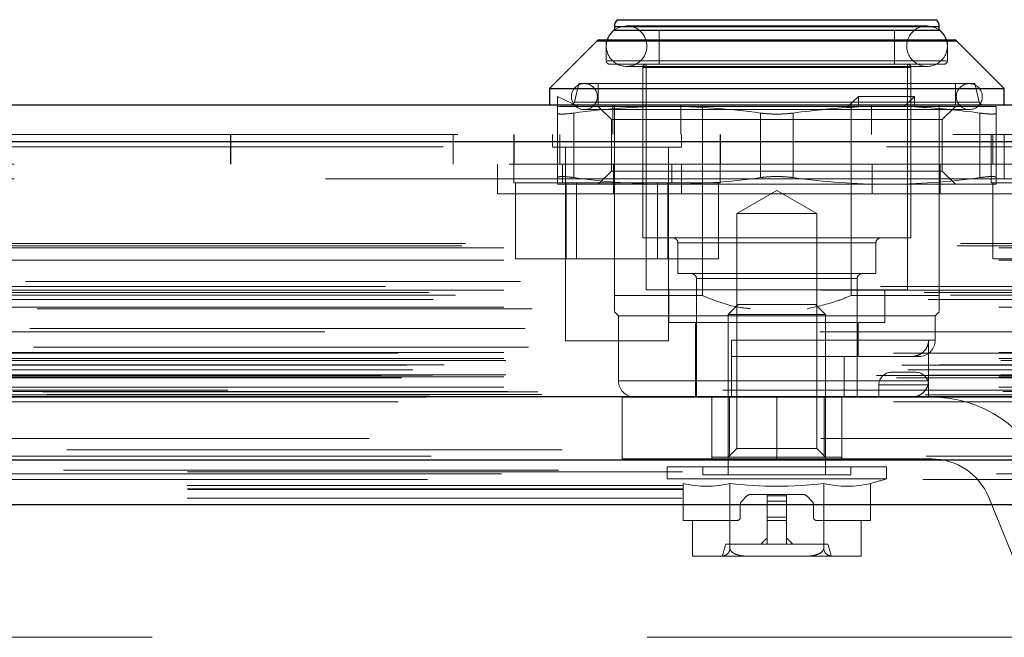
# Model space of a CAD drawing. Header units: inches. Extents: x 0.2 to 10.8, y 0.2 to 8.2.
# Tile 14 of 112: x 4.585 to 4.784, y 2.129 to 2.254. Entities that reach past the tile are written whole.
import ezdxf

# ---------------------------------------------------------------- set-up
doc = ezdxf.new("R2010")
doc.units = ezdxf.units.IN
doc.header["$MEASUREMENT"] = 0
doc.linetypes.add('HIDDEN', pattern=[0.07500000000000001, 0.05, -0.025])
doc.layers.add('DIMENSIONS', color=140, linetype='Continuous')
doc.styles.add('SLDTEXTSTYLE0', font='TXT', dxfattribs={"width": 0.7})
doc.dimstyles.new('SLDDIMSTYLE0', dxfattribs={"dimtxt": 0.0849609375, "dimasz": 0.13, "dimexe": 0, "dimexo": 0.0625, "dimgap": 0.021240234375, "dimtad": 0, "dimtih": 1, "dimtoh": 1, "dimlfac": 12, "dimrnd": 1e-09, "dimzin": 12, "dimdsep": 46, "dimtxsty": 'SLDTEXTSTYLE0', "dimsah": 1, "dimcen": 0.09, "dimadec": 0, "dimazin": 3, "dimtfac": 1, "dimtofl": 0, "dimtmove": 0, "dimatfit": 3, "dimfxl": 0, "dimfrac": 2, "dimtolj": 1, "dimtzin": 12, "dimarcsym": 0})

# ---------------------------------------------------------------- blocks, each defined once
blk = doc.blocks.new('_D_16')
at = {"layer": 'DIMENSIONS'}
for p, q in [((2.989057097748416, 2.271568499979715), (2.989057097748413, 2.683831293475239)), ((4.841584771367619, 2.271568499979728), (4.841584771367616, 2.683831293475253)), ((3.791903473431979, 2.638306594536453), (3.763373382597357, 2.638306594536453)), ((3.763373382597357, 2.638306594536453), (3.763373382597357, 2.503275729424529)), ((4.115051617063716, 2.638306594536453), (4.143581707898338, 2.638306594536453)), ((4.143581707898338, 2.638306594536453), (4.143581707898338, 2.503275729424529)), ((2.989057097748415, 2.558831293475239), (3.448491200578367, 2.558831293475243)), ((4.841584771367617, 2.558831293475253), (4.45846390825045, 2.55883129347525)), ((3.763373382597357, 2.503275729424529), (3.791903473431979, 2.503275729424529)), ((4.143581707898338, 2.503275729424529), (4.115051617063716, 2.503275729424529))]:
    blk.add_line(p, q, dxfattribs=at)
for points in [[(2.989057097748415, 2.558831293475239), (3.119057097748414, 2.53883129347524), (3.119057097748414, 2.57883129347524)], [(4.841584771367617, 2.558831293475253), (4.711584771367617, 2.578831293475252), (4.711584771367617, 2.538831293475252)]]:
    blk.add_solid(points, dxfattribs=at)
at = {"layer": 'DIMENSIONS', "char_height": 0.08333333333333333, "attachment_point": 1, "style": 'SLDTEXTSTYLE0'}
for s, insert in [('22.23', (3.791903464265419, 2.764748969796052)), ('564.7', (3.791903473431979, 2.610698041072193)), ('INSIDE OPENING', (3.467520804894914, 2.456647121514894))]:
    blk.add_mtext(s, dxfattribs=dict(at, insert=insert))

msp = doc.modelspace()

# ---------------------------------------------------------------- linework, layer by layer
at = {"color": 7, "linetype": 'Continuous', "lineweight": 25}
for p, q in [((4.705837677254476, 2.253747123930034), (4.737943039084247, 2.253747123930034)), ((4.737943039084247, 2.253747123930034), (4.770048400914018, 2.253747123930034)), ((4.705134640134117, 2.252400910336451), (4.705134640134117, 2.251689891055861)), ((4.705134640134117, 2.252400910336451), (4.737943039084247, 2.252400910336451)), ((4.705134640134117, 2.251660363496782), (4.737943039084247, 2.251660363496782)), ((4.737943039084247, 2.252400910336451), (4.770751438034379, 2.252400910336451)), ((4.737943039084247, 2.251660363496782), (4.770751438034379, 2.251660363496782)), ((4.770751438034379, 2.251689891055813), (4.770751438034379, 2.252400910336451)), ((4.701661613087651, 2.249499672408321), (4.692011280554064, 2.239849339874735)), ((4.701661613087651, 2.249499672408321), (4.737943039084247, 2.249499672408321)), ((4.702125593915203, 2.249691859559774), (4.737943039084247, 2.249691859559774)), ((4.737943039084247, 2.249691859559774), (4.773760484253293, 2.249691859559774)), ((4.737943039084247, 2.249499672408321), (4.774224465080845, 2.249499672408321)), ((4.783874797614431, 2.239849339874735), (4.774224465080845, 2.249499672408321)), ((4.692011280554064, 2.239849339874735), (4.692011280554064, 2.236568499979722)), ((4.692011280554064, 2.239849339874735), (4.737943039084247, 2.239849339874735)), ((4.737943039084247, 2.239849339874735), (4.783874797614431, 2.239849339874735)), ((4.783874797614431, 2.236568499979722), (4.783874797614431, 2.239849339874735)), ((2.973504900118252, 2.236568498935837), (4.857136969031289, 2.236568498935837)), ((2.970559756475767, 2.229131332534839), (4.860082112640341, 2.229131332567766)), ((2.961475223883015, 2.177610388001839), (4.869166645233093, 2.177610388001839)), ((3.018917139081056, 2.164807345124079), (4.811765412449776, 2.164807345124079)), ((3.018917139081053, 2.155807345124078), (4.811765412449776, 2.155807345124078))]:
    msp.add_line(p, q, dxfattribs=at)
at = {"color": 7, "linetype": 'HIDDEN', "lineweight": 18}
for p, q in [((4.770048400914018, 2.253747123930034), (4.705837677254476, 2.253747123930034)), ((4.705874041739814, 2.253747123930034), (4.770012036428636, 2.253747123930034)), ((4.770751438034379, 2.252400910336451), (4.705134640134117, 2.252400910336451)), ((4.705134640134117, 2.251689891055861), (4.705134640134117, 2.251660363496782)), ((4.705171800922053, 2.252400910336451), (4.770714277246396, 2.252400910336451)), ((4.768290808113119, 2.252510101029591), (4.707595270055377, 2.252510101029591)), ((4.714156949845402, 2.251660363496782), (4.714156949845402, 2.244770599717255)), ((4.761729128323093, 2.244770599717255), (4.761729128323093, 2.251660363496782)), ((4.770751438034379, 2.251660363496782), (4.770751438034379, 2.251689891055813)), ((4.774224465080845, 2.249499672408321), (4.701661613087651, 2.249499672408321)), ((4.701698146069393, 2.249499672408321), (4.774187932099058, 2.249499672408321)), ((4.70349422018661, 2.249691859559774), (4.70349422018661, 2.245426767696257)), ((4.772391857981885, 2.245426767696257), (4.772391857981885, 2.249691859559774)), ((4.703641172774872, 2.245426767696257), (4.772244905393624, 2.245426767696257)), ((4.703641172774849, 2.245426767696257), (4.772244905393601, 2.245426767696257)), ((4.704150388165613, 2.244770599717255), (4.737943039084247, 2.244770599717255)), ((4.707595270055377, 2.244308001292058), (4.768290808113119, 2.244308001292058)), ((4.71087610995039, 2.244114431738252), (4.71087610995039, 2.209665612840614)), ((4.711024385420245, 2.244114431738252), (4.764861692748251, 2.244114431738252)), ((4.711024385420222, 2.244114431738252), (4.764861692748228, 2.244114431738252)), ((4.711532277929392, 2.244770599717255), (4.711532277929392, 2.199166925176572)), ((4.737943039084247, 2.244770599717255), (4.771735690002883, 2.244770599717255)), ((4.764353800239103, 2.199166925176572), (4.764353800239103, 2.244770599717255)), ((4.765009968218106, 2.209665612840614), (4.765009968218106, 2.244114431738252)), ((4.697916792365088, 2.240833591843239), (4.697049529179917, 2.23707706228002)), ((4.697916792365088, 2.240833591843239), (4.737943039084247, 2.240833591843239)), ((4.701853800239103, 2.240833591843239), (4.701853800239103, 2.236568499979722)), ((4.737943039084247, 2.240833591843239), (4.777969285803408, 2.240833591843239)), ((4.774032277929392, 2.236568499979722), (4.774032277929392, 2.240833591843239)), ((4.778836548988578, 2.23707706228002), (4.777969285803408, 2.240833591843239)), ((4.693651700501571, 2.238208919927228), (4.697915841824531, 2.23624041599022)), ((4.693651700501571, 2.236110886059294), (4.693651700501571, 2.238208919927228)), ((4.754406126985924, 2.238208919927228), (4.752274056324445, 2.23624041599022)), ((4.754406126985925, 2.236110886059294), (4.754406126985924, 2.238208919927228)), ((4.765771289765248, 2.238208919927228), (4.754406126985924, 2.238208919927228)), ((4.765771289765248, 2.238208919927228), (4.763639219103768, 2.23624041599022)), ((4.765771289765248, 2.236110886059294), (4.765771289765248, 2.238208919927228)), ((4.693651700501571, 2.236110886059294), (4.69414044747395, 2.23624041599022)), ((4.69414044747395, 2.23624041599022), (4.715797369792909, 2.23624041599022)), ((4.69708637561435, 2.23707706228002), (4.778799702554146, 2.23707706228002)), ((4.697086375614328, 2.23707706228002), (4.778799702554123, 2.23707706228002)), ((4.699065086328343, 2.235584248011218), (4.776820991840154, 2.235584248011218)), ((4.701853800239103, 2.23624041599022), (4.704517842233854, 2.23357637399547)), ((4.704834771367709, 2.230568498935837), (4.704834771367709, 2.236568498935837)), ((4.705134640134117, 2.198018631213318), (4.705134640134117, 2.236568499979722)), ((4.715797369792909, 2.23624041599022), (4.754161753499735, 2.23624041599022)), ((4.718543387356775, 2.230568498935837), (4.718543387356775, 2.236568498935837)), ((4.722908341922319, 2.198018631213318), (4.722908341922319, 2.236568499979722)), ((4.752977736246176, 2.198018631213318), (4.752977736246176, 2.236568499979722)), ((4.754406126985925, 2.236110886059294), (4.754161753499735, 2.23624041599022)), ((4.763639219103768, 2.23624041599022), (4.754161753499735, 2.23624041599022)), ((4.757042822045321, 2.230568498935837), (4.757042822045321, 2.236568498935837)), ((4.765526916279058, 2.23624041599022), (4.763639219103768, 2.23624041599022)), ((4.765771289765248, 2.236110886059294), (4.765526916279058, 2.23624041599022)), ((4.765526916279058, 2.23624041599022), (4.782234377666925, 2.23624041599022)), ((4.770751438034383, 2.230568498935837), (4.770751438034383, 2.236568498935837)), ((4.771368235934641, 2.23357637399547), (4.774032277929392, 2.23624041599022)), ((4.693651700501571, 2.234882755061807), (4.693651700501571, 2.221850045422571)), ((4.696932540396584, 2.234882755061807), (4.696932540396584, 2.221850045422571)), ((4.696932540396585, 2.234882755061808), (4.696932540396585, 2.22185004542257)), ((4.696932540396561, 2.234882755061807), (4.696932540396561, 2.221850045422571)), ((4.696932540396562, 2.234882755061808), (4.696932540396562, 2.22185004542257)), ((4.704517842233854, 2.23357637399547), (4.771368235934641, 2.23357637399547)), ((4.704517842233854, 2.23357637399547), (4.704517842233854, 2.223156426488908)), ((4.734662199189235, 2.234882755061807), (4.734662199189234, 2.221850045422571)), ((4.734662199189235, 2.234882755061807), (4.734662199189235, 2.221850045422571)), ((4.734662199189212, 2.234882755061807), (4.734662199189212, 2.221850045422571)), ((4.734662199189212, 2.234882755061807), (4.734662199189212, 2.221850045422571)), ((4.741223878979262, 2.234882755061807), (4.741223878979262, 2.221850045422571)), ((4.741223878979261, 2.234882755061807), (4.741223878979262, 2.221850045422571)), ((4.741223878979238, 2.234882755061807), (4.741223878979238, 2.221850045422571)), ((4.741223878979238, 2.234882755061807), (4.741223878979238, 2.221850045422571)), ((4.771368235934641, 2.223156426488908), (4.771368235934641, 2.23357637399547)), ((4.778953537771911, 2.234882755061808), (4.778953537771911, 2.22185004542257)), ((4.778953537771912, 2.234882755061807), (4.778953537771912, 2.221850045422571)), ((4.778953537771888, 2.234882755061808), (4.778953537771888, 2.22185004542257)), ((4.77895353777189, 2.234882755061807), (4.77895353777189, 2.221850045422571)), ((4.782234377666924, 2.234882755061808), (4.782234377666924, 2.22185004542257)), ((2.973504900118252, 2.230568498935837), (4.857136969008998, 2.230568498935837)), ((4.627584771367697, 2.224568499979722), (4.627584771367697, 2.230568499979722)), ((4.627640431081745, 2.224568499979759), (4.627640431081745, 2.230568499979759)), ((4.672584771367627, 2.224568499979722), (4.672584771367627, 2.230568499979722)), ((4.684834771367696, 2.230568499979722), (4.684834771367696, 2.224568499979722)), ((4.684890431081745, 2.230568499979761), (4.684890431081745, 2.22456849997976)), ((4.69264727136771, 2.230568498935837), (4.69264727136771, 2.22796433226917)), ((4.694084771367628, 2.230568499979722), (4.694084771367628, 2.224568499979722)), ((4.718688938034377, 2.227964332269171), (4.718688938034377, 2.230568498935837)), ((4.726501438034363, 2.224568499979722), (4.726501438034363, 2.230568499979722)), ((4.726557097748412, 2.224568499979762), (4.726557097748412, 2.230568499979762)), ((4.770751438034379, 2.198018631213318), (4.770751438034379, 2.230568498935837)), ((4.78125143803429, 2.230568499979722), (4.78125143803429, 2.224568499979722)), ((4.781584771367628, 2.224568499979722), (4.781584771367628, 2.230568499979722)), ((4.783834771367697, 2.224568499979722), (4.783834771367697, 2.230568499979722)), ((4.783890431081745, 2.221568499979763), (4.783890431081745, 2.230568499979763)), ((4.860082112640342, 2.229131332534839), (2.970559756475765, 2.229131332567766)), ((2.970559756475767, 2.228089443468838), (4.86008211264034, 2.228089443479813)), ((4.860082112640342, 2.228089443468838), (2.970559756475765, 2.228089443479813)), ((4.69264727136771, 2.22796433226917), (4.718688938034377, 2.227964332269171)), ((4.695251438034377, 2.22796433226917), (4.695251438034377, 2.188901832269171)), ((4.71608477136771, 2.188901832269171), (4.71608477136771, 2.227964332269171)), ((4.783890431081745, 2.224568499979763), (3.046807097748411, 2.22456849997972)), ((4.681526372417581, 2.224568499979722), (4.681526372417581, 2.218568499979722)), ((4.684834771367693, 2.224568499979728), (4.684834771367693, 2.220818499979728)), ((4.69462643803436, 2.224568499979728), (4.69462643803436, 2.220818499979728)), ((4.70498470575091, 2.218568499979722), (4.70498470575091, 2.224568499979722)), ((4.716709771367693, 2.220818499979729), (4.716709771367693, 2.224568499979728)), ((4.718693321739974, 2.218568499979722), (4.718693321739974, 2.224568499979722)), ((4.72650143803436, 2.220818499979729), (4.72650143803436, 2.224568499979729)), ((4.757192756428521, 2.218568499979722), (4.757192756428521, 2.224568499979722)), ((4.770901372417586, 2.218568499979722), (4.770901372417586, 2.224568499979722)), ((4.781251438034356, 2.224568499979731), (4.781251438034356, 2.220818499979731)), ((4.783834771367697, 2.221568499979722), (4.783834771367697, 2.224568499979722)), ((4.82883477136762, 2.224568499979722), (4.783890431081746, 2.224568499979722)), ((4.783890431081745, 2.221568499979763), (3.046807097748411, 2.22156849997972)), ((4.783890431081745, 2.221568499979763), (3.046807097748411, 2.22156849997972)), ((3.046807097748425, 2.221568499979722), (4.783834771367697, 2.221568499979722)), ((3.046807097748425, 2.221568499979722), (4.783834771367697, 2.221568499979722)), ((4.704517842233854, 2.223156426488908), (4.701853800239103, 2.220492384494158)), ((4.704517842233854, 2.223156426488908), (4.771368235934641, 2.223156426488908)), ((4.774032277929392, 2.220492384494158), (4.771368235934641, 2.223156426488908)), ((4.783834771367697, 2.221568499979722), (4.783890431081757, 2.221568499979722)), ((4.827057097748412, 2.221568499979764), (4.783890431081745, 2.221568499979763)), ((4.684834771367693, 2.220818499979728), (4.72650143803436, 2.220818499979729)), ((4.685172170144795, 2.220818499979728), (4.685172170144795, 2.205401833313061)), ((4.693651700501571, 2.220492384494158), (4.715797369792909, 2.220492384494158)), ((4.69542013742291, 2.220818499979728), (4.695420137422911, 2.205401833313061)), ((4.697505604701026, 2.220818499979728), (4.697505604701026, 2.205401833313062)), ((4.713830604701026, 2.205401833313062), (4.713830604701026, 2.220818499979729)), ((4.715797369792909, 2.220492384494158), (4.760088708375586, 2.220492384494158)), ((4.715916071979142, 2.220818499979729), (4.715916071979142, 2.205401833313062)), ((4.726164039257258, 2.220818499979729), (4.726164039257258, 2.205401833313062)), ((4.760088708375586, 2.220492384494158), (4.782234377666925, 2.220492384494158)), ((4.781251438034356, 2.220818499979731), (4.822918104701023, 2.220818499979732)), ((4.781588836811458, 2.220818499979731), (4.781588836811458, 2.205401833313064)), ((4.737943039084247, 2.218568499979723), (4.681526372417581, 2.218568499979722)), ((4.737943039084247, 2.219240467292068), (4.729877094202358, 2.21458359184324)), ((4.746008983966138, 2.214583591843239), (4.737943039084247, 2.219240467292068)), ((4.794359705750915, 2.218568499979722), (4.737943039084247, 2.218568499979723)), ((4.729877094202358, 2.21458359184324), (4.737943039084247, 2.21458359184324)), ((4.729877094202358, 2.21458359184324), (4.729877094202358, 2.167150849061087)), ((4.737943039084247, 2.21458359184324), (4.746008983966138, 2.21458359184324)), ((4.746008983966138, 2.167150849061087), (4.746008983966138, 2.21458359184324)), ((4.71087610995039, 2.209665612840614), (4.737943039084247, 2.209665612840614)), ((4.737943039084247, 2.209665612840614), (4.765009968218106, 2.209665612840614)), ((2.974336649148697, 2.208080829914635), (4.856305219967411, 2.208080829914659)), ((2.975067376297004, 2.20851356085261), (4.855574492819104, 2.208513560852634)), ((2.98278461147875, 2.207680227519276), (4.847857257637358, 2.207680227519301)), ((2.98278461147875, 2.207680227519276), (4.847857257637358, 2.207680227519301)), ((4.717929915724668, 2.20868136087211), (4.717929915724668, 2.202447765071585)), ((4.718075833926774, 2.20868136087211), (4.757810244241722, 2.20868136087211)), ((4.718075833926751, 2.20868136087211), (4.757810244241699, 2.20868136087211)), ((4.757956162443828, 2.202447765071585), (4.757956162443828, 2.20868136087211)), ((2.98278461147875, 2.205147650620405), (4.847857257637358, 2.205147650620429)), ((4.685172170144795, 2.205401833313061), (4.695420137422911, 2.205401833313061)), ((4.695420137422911, 2.205401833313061), (4.715916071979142, 2.205401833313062)), ((4.715916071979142, 2.205401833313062), (4.726164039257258, 2.205401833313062)), ((4.781588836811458, 2.205401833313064), (4.791836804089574, 2.205401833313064)), ((4.717929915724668, 2.202447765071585), (4.737943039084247, 2.202447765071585)), ((4.737943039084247, 2.202447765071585), (4.757956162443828, 2.202447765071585)), ((4.858874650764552, 2.199816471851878), (2.971779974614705, 2.199816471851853)), ((2.986150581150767, 2.200839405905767), (4.844491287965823, 2.200839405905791)), ((4.721702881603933, 2.201463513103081), (4.721702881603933, 2.177513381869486)), ((4.721740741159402, 2.201463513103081), (4.754145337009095, 2.201463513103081)), ((4.721740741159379, 2.201463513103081), (4.754145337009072, 2.201463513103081)), ((4.754183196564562, 2.177513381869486), (4.754183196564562, 2.201463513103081)), ((2.967731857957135, 2.19864821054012), (4.862910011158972, 2.198648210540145)), ((2.973034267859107, 2.198063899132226), (4.857607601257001, 2.19806389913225)), ((2.98278461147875, 2.199112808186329), (4.847857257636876, 2.199112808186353)), ((4.846925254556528, 2.199119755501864), (2.983714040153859, 2.19911975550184)), ((4.705134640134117, 2.198018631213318), (4.722908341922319, 2.198018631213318)), ((4.711532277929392, 2.199166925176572), (4.737943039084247, 2.199166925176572)), ((4.716125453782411, 2.199166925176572), (4.716125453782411, 2.192605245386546)), ((4.737943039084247, 2.199166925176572), (4.764353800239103, 2.199166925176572)), ((4.752977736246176, 2.198018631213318), (4.770751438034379, 2.198018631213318)), ((4.759760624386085, 2.192605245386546), (4.759760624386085, 2.199166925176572)), ((2.968513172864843, 2.197189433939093), (4.862121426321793, 2.197189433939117)), ((2.98278461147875, 2.195667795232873), (4.847857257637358, 2.195667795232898)), ((4.730113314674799, 2.196214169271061), (4.728100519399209, 2.19420137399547)), ((4.730113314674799, 2.196214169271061), (4.737943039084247, 2.196214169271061)), ((4.737943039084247, 2.196214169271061), (4.745772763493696, 2.196214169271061)), ((4.747785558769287, 2.19420137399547), (4.745772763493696, 2.196214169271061)), ((2.988549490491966, 2.195349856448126), (4.842084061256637, 2.19534985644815)), ((4.705134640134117, 2.194737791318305), (4.705954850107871, 2.193917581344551)), ((4.705954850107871, 2.193917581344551), (4.737943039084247, 2.193917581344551)), ((4.705954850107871, 2.193917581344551), (4.705954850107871, 2.180794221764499)), ((4.728100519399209, 2.19420137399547), (4.737943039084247, 2.19420137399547)), ((4.728100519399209, 2.19420137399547), (4.728100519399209, 2.161765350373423)), ((4.737943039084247, 2.19420137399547), (4.747785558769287, 2.19420137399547)), ((4.737943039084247, 2.193917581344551), (4.769931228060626, 2.193917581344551)), ((4.747785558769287, 2.161765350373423), (4.747785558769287, 2.19420137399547)), ((4.769931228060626, 2.193917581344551), (4.770751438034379, 2.194737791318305)), ((4.769931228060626, 2.188996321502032), (4.769931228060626, 2.193917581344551)), ((4.716125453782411, 2.192605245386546), (4.737943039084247, 2.192605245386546)), ((4.721538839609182, 2.192605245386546), (4.721538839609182, 2.177513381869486)), ((4.737943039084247, 2.192605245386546), (4.759760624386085, 2.192605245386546)), ((4.754347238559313, 2.185715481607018), (4.754347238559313, 2.192605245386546)), ((4.846618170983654, 2.190668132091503), (2.984023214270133, 2.190668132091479)), ((2.98707980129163, 2.191343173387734), (4.843562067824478, 2.191343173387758)), ((2.98707980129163, 2.191343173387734), (4.843562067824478, 2.191343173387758)), ((4.695251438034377, 2.188901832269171), (4.71608477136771, 2.188901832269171)), ((4.728756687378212, 2.180794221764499), (4.728756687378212, 2.188996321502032)), ((4.728756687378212, 2.188996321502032), (4.769785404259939, 2.188996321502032)), ((4.728756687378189, 2.188996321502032), (4.769785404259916, 2.188996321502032)), ((4.768583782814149, 2.180794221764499), (4.768583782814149, 2.188996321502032)), ((4.861487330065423, 2.18637415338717), (2.969145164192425, 2.186374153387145)), ((2.98278461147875, 2.186497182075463), (4.847857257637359, 2.186497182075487)), ((2.987811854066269, 2.187607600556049), (4.842826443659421, 2.187607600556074)), ((4.728756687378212, 2.185715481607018), (4.766650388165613, 2.185715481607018)), ((4.751533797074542, 2.177513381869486), (4.751533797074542, 2.185715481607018)), ((2.963168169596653, 2.183973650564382), (4.867473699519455, 2.183973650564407)), ((2.97071529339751, 2.18400466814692), (4.859926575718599, 2.184004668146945)), ((2.98278461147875, 2.185324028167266), (4.847857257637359, 2.18532402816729)), ((2.98278461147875, 2.185324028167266), (4.847857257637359, 2.18532402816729)), ((2.983201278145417, 2.1849073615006), (4.847440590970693, 2.184907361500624)), ((2.958099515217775, 2.181835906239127), (4.872542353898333, 2.181835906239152)), ((2.958099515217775, 2.181835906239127), (4.872542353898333, 2.181835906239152)), ((4.868406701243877, 2.181920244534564), (2.962235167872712, 2.181920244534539)), ((2.964435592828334, 2.183024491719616), (4.866152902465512, 2.183024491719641)), ((2.983201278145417, 2.181990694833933), (4.847440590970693, 2.181990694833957)), ((4.7660663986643, 2.182513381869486), (4.7610663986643, 2.182513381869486)), ((2.962145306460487, 2.181410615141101), (4.868496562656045, 2.181410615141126)), ((2.98278461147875, 2.181574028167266), (4.847857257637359, 2.18157402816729)), ((2.98278461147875, 2.181574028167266), (4.847857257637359, 2.18157402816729)), ((4.768583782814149, 2.180794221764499), (4.70610551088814, 2.180794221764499)), ((4.768583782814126, 2.180794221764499), (4.706105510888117, 2.180794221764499)), ((4.768566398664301, 2.180013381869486), (4.758566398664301, 2.180013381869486)), ((4.758566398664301, 2.180013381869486), (4.758566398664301, 2.177513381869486)), ((4.758566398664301, 2.180013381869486), (4.768566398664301, 2.180013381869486)), ((4.768566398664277, 2.180013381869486), (4.758566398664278, 2.180013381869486)), ((4.758566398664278, 2.180013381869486), (4.768566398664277, 2.180013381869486)), ((4.768566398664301, 2.180013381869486), (4.768566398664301, 2.177513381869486)), ((2.967881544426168, 2.177986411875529), (4.86276032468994, 2.177986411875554)), ((2.967881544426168, 2.177986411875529), (4.86276032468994, 2.177986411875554)), ((2.98278461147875, 2.179500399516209), (4.847857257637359, 2.179500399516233)), ((2.98278461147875, 2.179500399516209), (4.847857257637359, 2.179500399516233)), ((2.983617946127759, 2.178657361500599), (4.84702392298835, 2.178657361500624)), ((2.983617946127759, 2.178657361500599), (4.84702392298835, 2.178657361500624)), ((2.989697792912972, 2.178586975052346), (4.840944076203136, 2.17858697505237)), ((2.989697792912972, 2.178586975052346), (4.840944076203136, 2.17858697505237)), ((2.990470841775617, 2.178039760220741), (4.840171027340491, 2.178039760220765)), ((2.990470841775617, 2.178039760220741), (4.840171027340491, 2.178039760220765)), ((4.827057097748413, 2.178901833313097), (3.003640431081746, 2.178901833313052)), ((2.961475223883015, 2.176568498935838), (4.869166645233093, 2.176568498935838)), ((2.966917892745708, 2.177534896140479), (4.8637239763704, 2.177534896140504)), ((2.967127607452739, 2.177508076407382), (4.863514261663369, 2.177508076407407)), ((4.7066913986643, 2.177513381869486), (4.7379413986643, 2.177513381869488)), ((4.7066913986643, 2.177513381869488), (4.7066913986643, 2.165013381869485)), ((4.7248163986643, 2.177513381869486), (4.7248163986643, 2.165013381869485)), ((4.724819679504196, 2.165374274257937), (4.724819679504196, 2.177513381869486)), ((4.728376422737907, 2.165374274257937), (4.728376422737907, 2.177513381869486)), ((4.7379413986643, 2.177513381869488), (4.7379413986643, 2.165013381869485)), ((4.7379413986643, 2.177513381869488), (4.7691913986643, 2.177513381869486)), ((4.737941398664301, 2.177513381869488), (4.737941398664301, 2.165013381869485)), ((4.737941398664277, 2.177513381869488), (4.737941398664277, 2.165013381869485)), ((4.737941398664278, 2.177513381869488), (4.737941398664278, 2.165013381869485)), ((4.747509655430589, 2.165374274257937), (4.747509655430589, 2.177513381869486)), ((4.7510663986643, 2.177513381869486), (4.7510663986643, 2.165013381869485)), ((2.99456129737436, 2.166847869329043), (4.836080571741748, 2.166847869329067)), ((4.729877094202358, 2.167150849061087), (4.728100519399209, 2.165374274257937)), ((4.729877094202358, 2.167150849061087), (4.746008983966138, 2.167150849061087)), ((4.747785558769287, 2.165374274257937), (4.746008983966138, 2.167150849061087)), ((4.7066913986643, 2.165013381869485), (4.7379413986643, 2.165013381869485)), ((4.724819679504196, 2.165374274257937), (4.728376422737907, 2.165374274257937)), ((4.728376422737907, 2.165374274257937), (4.747509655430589, 2.165374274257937)), ((4.7691913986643, 2.165013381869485), (4.7379413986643, 2.165013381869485)), ((4.747509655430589, 2.165374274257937), (4.7510663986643, 2.165374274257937)), ((2.982315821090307, 2.161997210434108), (4.848311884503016, 2.161997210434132)), ((2.99385149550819, 2.16272097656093), (4.836786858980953, 2.162720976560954)), ((3.018917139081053, 2.162425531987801), (4.811765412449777, 2.162425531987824)), ((4.715797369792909, 2.163405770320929), (4.737943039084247, 2.163405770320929)), ((4.715797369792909, 2.163405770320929), (4.715797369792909, 2.16096391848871)), ((4.723015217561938, 2.163405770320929), (4.723015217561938, 2.161765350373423)), ((4.737943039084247, 2.163405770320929), (4.760088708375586, 2.163405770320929)), ((4.752870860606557, 2.161765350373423), (4.752870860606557, 2.163405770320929)), ((4.760088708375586, 2.16096391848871), (4.760088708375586, 2.163405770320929)), ((4.715797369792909, 2.16096391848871), (4.737943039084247, 2.16096391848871)), ((4.719001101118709, 2.160074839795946), (4.719001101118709, 2.152578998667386)), ((4.723015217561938, 2.161765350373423), (4.737943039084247, 2.161765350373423)), ((4.728472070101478, 2.160074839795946), (4.728472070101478, 2.146938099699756)), ((4.737943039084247, 2.161765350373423), (4.752870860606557, 2.161765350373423)), ((4.737943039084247, 2.16096391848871), (4.760088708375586, 2.16096391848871)), ((4.747414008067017, 2.160074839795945), (4.747414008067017, 2.146938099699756)), ((4.756884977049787, 2.160074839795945), (4.756884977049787, 2.152578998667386)), ((3.018841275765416, 2.159610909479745), (4.811841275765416, 2.159610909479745)), ((3.018917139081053, 2.158807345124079), (4.811765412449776, 2.158807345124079)), ((3.018841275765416, 2.157075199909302), (4.811841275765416, 2.157075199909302)), ((4.731913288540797, 2.157540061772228), (4.730849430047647, 2.156476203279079)), ((4.73597453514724, 2.157828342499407), (4.732609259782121, 2.157828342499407)), ((4.73597453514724, 2.157828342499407), (4.739911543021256, 2.157828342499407)), ((4.73597453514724, 2.157828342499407), (4.73597453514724, 2.157540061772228)), ((4.73597453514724, 2.157540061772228), (4.73597453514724, 2.156476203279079)), ((4.73597453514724, 2.157540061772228), (4.739911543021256, 2.157540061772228)), ((4.73597453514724, 2.157540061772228), (4.739911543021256, 2.157540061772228)), ((4.735974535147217, 2.157540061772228), (4.739911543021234, 2.157540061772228)), ((4.735974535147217, 2.157540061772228), (4.739911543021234, 2.157540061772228)), ((4.73597453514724, 2.156476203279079), (4.73597453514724, 2.155780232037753)), ((4.73597453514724, 2.156476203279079), (4.739911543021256, 2.156476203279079)), ((4.73597453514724, 2.156476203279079), (4.739911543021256, 2.156476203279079)), ((4.735974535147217, 2.156476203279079), (4.739911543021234, 2.156476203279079)), ((4.735974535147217, 2.156476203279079), (4.739911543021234, 2.156476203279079)), ((4.739911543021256, 2.157828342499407), (4.739911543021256, 2.157540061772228)), ((4.743276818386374, 2.157828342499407), (4.739911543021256, 2.157828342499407)), ((4.739911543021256, 2.157540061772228), (4.739911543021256, 2.156476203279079)), ((4.739911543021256, 2.156476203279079), (4.739911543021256, 2.155780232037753)), ((4.745036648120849, 2.156476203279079), (4.7439727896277, 2.157540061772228)), ((4.789835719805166, 2.13480704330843), (4.780779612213, 2.157199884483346)), ((3.018917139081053, 2.155807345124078), (4.811765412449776, 2.155807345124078)), ((3.018917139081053, 2.155807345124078), (4.811765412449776, 2.155807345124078)), ((3.018917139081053, 2.155807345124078), (4.811765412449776, 2.155807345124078)), ((3.018917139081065, 2.155807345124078), (4.811765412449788, 2.155807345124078)), ((3.018917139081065, 2.155807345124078), (4.811765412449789, 2.155807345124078)), ((4.730561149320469, 2.155780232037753), (4.730561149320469, 2.153235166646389)), ((4.73597453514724, 2.155780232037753), (4.73597453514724, 2.153235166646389)), ((4.73597453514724, 2.155780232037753), (4.739911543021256, 2.155780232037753)), ((4.73597453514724, 2.155780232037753), (4.739911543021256, 2.155780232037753)), ((4.735974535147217, 2.155780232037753), (4.739911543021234, 2.155780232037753)), ((4.735974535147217, 2.155780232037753), (4.739911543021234, 2.155780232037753)), ((4.739911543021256, 2.155780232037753), (4.739911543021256, 2.153235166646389)), ((4.745324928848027, 2.153235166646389), (4.745324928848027, 2.155780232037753)), ((4.720895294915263, 2.152578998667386), (4.719001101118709, 2.152578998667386)), ((4.720895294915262, 2.145362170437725), (4.720895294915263, 2.152578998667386)), ((4.729904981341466, 2.152578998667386), (4.720895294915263, 2.152578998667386)), ((4.73597453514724, 2.153235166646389), (4.739911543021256, 2.153235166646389)), ((4.73597453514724, 2.153235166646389), (4.73597453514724, 2.152578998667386)), ((4.73597453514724, 2.153235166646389), (4.739911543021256, 2.153235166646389)), ((4.735974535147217, 2.153235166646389), (4.739911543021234, 2.153235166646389)), ((4.735974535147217, 2.153235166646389), (4.739911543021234, 2.153235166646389)), ((4.73597453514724, 2.152578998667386), (4.739911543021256, 2.152578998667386)), ((4.73597453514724, 2.152578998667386), (4.73597453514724, 2.147821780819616)), ((4.739911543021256, 2.153235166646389), (4.739911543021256, 2.152578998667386)), ((4.739911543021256, 2.152578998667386), (4.739911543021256, 2.147821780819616)), ((4.754990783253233, 2.152578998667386), (4.74598109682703, 2.152578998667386)), ((4.754990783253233, 2.152578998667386), (4.754990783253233, 2.145362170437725)), ((4.756884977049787, 2.152578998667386), (4.754990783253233, 2.152578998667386)), ((4.727625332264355, 2.147821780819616), (4.74826074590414, 2.147821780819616)), ((4.720954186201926, 2.145361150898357), (4.720984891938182, 2.145361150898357)), ((4.720954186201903, 2.145361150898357), (4.720984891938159, 2.145361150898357)), ((4.720984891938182, 2.145361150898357), (4.726488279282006, 2.145361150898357)), ((4.726488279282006, 2.145361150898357), (4.732439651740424, 2.145361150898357)), ((4.732439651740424, 2.145361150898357), (4.743446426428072, 2.145361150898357)), ((4.743446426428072, 2.145361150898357), (4.749397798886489, 2.145361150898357)), ((4.749397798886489, 2.145361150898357), (4.754901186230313, 2.145361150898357)), ((4.754901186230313, 2.145361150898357), (4.754931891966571, 2.145361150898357)), ((4.754901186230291, 2.145361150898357), (4.754931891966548, 2.145361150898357)), ((4.811765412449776, 2.128974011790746), (3.018917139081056, 2.128974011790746))]:
    msp.add_line(p, q, dxfattribs=at)
at = {"color": 7, "linetype": 'HIDDEN', "lineweight": 18, "flags": 128}
for points in [[(4.707595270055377, 2.252510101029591), (4.706025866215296, 2.252197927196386), (4.705134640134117, 2.251689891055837)], [(4.770751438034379, 2.251689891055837), (4.769860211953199, 2.252197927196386), (4.768290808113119, 2.252510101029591)], [(4.855573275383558, 2.169116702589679), (3.930602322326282, 2.169117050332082), (2.975071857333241, 2.169116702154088)], [(4.846803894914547, 2.169134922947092), (3.930602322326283, 2.16913500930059), (2.983834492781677, 2.169134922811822)], [(4.868107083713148, 2.165576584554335), (3.875142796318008, 2.165576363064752), (2.962528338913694, 2.165576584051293)], [(4.868114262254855, 2.16557649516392), (3.993525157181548, 2.165573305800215), (2.962529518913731, 2.165576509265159)], [(2.993856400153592, 2.162721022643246), (3.90002896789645, 2.162721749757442), (4.836812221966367, 2.16272102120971)], [(2.967411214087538, 2.16088035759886), (3.900012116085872, 2.160879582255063), (4.863245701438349, 2.160880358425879)], [(3.018917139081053, 2.158989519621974), (3.900012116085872, 2.158989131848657), (4.811765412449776, 2.158989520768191)]]:
    msp.add_lwpolyline(points, dxfattribs=at)
at = {"color": 7, "linetype": 'Continuous', "lineweight": 25}
for centre, radius, start, end in [((4.706775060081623, 2.252400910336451), 0.001640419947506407, 124.8499045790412, 180), ((4.769111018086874, 2.252400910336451), 0.001640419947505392, 0, 55.15009542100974), ((4.707595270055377, 2.248409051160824), 0.004101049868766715, 126.8698976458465, 161.7719472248), ((4.768290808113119, 2.248409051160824), 0.004101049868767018, 18.2280527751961, 53.13010235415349), ((4.702125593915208, 2.249035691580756), 0.0006561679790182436, 90.00000000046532, 134.9999999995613), ((4.773760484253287, 2.249035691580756), 0.0006561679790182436, 45.00000000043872, 89.99999999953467)]:
    msp.add_arc(centre, radius, start, end, dxfattribs=at)
at = {"color": 7, "linetype": 'HIDDEN', "lineweight": 18}
for centre, radius, start, end in [((4.707595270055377, 2.248409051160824), 0.004101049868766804, 270.0000000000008, 90), ((4.768290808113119, 2.248409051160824), 0.004101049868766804, 90, 270.0000000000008), ((4.707595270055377, 2.248409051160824), 0.00410104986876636, 161.7719472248, 270.0000000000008), ((4.768290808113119, 2.248409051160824), 0.004101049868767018, 270.0000000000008, 18.2280527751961), ((4.704150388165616, 2.245426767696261), 0.0006561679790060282, 180.000000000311, 269.9999999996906), ((4.77173569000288, 2.245426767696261), 0.0006561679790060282, 270.0000000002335, 359.9999999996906), ((4.711532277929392, 2.244114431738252), 0.0006561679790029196, 90, 180), ((4.764353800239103, 2.244114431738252), 0.0006561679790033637, 0, 90), ((4.699065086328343, 2.238208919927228), 0.002624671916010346, 90, 270.0000000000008), ((4.699065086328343, 2.238208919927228), 0.002624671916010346, 270.0000000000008, 90), ((4.776820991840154, 2.238208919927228), 0.002624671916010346, 90, 270.0000000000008), ((4.776820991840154, 2.238208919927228), 0.002624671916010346, 270.0000000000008, 90), ((4.696410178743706, 2.237224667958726), 0.0006561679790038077, 270.0000000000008, 346.9999999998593), ((4.779475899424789, 2.237224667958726), 0.0006561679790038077, 193.0000000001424, 270.0000000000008), ((4.716945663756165, 2.20868136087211), 0.0009842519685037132, 0, 90.0000000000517), ((4.758940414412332, 2.20868136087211), 0.0009842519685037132, 90, 180), ((4.720718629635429, 2.201463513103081), 0.0009842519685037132, 0, 90), ((4.755167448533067, 2.201463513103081), 0.0009842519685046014, 90, 180), ((4.766650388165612, 2.188996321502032), 0.003280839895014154, 270.0000000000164, 0), ((4.7610663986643, 2.180013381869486), 0.002499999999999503, 90, 180), ((4.7660663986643, 2.180013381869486), 0.002500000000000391, 0, 90), ((4.709235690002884, 2.180794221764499), 0.003280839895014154, 180, 270.0000000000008), ((4.7691913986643, 2.152513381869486), 0.02500000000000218, 22.01938135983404, 90), ((4.7691913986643, 2.152513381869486), 0.0125000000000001, 22.01938135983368, 90), ((4.723736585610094, 2.178505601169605), 0.01902939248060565, 255.5904657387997, 284.4095342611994), ((4.737943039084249, 2.234547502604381), 0.07507247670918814, 262.7523851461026, 277.2476148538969), ((4.752149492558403, 2.178505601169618), 0.01902939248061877, 255.590465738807, 284.409534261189), ((4.737943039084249, 2.234547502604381), 0.07684383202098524, 284.2704451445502, 286.7496602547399), ((4.731545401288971, 2.155780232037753), 0.0009842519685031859, 134.9999999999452, 180), ((4.732609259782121, 2.156844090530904), 0.0009842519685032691, 90, 134.9999999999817), ((4.743276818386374, 2.156844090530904), 0.0009842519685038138, 44.99999999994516, 90), ((4.744340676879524, 2.155780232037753), 0.0009842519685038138, 0, 45.00000000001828), ((4.729904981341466, 2.153235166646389), 0.0006561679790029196, 270.0000000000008, 0), ((4.74598109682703, 2.153235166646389), 0.0006561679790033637, 180, 270.0000000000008), ((6.424144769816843, 1.673132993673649), 1.761677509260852, 164.3682972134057, 164.4513821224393), ((3.051739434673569, 1.67313247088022), 1.761679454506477, 15.54861792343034, 15.63170274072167), ((4.72098417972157, 2.149235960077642), 0.00387480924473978, 268.6855685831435, 270.0105313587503), ((4.720954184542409, 2.147062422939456), 0.001701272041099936, 268.0163070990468, 270.0000558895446), ((4.720984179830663, 2.149235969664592), 0.003874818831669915, 268.6855702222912, 270.010529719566), ((4.754901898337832, 2.14923596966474), 0.003874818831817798, 269.9894702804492, 271.3144297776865), ((4.754901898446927, 2.149235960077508), 0.003874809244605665, 269.9894686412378, 271.3144314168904), ((4.754931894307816, 2.147062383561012), 0.001701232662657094, 269.9999211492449, 271.9837158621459)]:
    msp.add_arc(centre, radius, start, end, dxfattribs=at)
for points in [[(4.693651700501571, 2.234882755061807), (4.693651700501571, 2.235480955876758), (4.693651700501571, 2.235910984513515), (4.693651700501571, 2.236110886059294)], [(4.715797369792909, 2.23624041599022), (4.709484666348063, 2.23624041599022), (4.703199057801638, 2.235738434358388), (4.696932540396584, 2.234882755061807)], [(4.734662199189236, 2.234882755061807), (4.728395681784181, 2.235738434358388), (4.722110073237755, 2.23624041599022), (4.715797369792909, 2.23624041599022)], [(4.754406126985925, 2.236110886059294), (4.749997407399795, 2.235910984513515), (4.745604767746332, 2.235480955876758), (4.741223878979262, 2.234882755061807)], [(4.778953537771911, 2.234882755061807), (4.77457264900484, 2.235480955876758), (4.770180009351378, 2.235910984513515), (4.765771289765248, 2.236110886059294)], [(4.782234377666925, 2.23624041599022), (4.782234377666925, 2.23624041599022), (4.782234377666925, 2.235738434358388), (4.782234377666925, 2.234882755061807)], [(4.693651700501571, 2.220492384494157), (4.693651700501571, 2.220492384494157), (4.693651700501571, 2.22099436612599), (4.693651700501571, 2.22185004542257)], [(4.715797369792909, 2.220492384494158), (4.709484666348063, 2.220492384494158), (4.703199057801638, 2.22099436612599), (4.696932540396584, 2.221850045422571)], [(4.734662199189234, 2.221850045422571), (4.72839568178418, 2.22099436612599), (4.722110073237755, 2.220492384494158), (4.715797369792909, 2.220492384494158)], [(4.741223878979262, 2.221850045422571), (4.747490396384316, 2.22099436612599), (4.75377600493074, 2.220492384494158), (4.760088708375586, 2.220492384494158)], [(4.760088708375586, 2.220492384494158), (4.766401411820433, 2.220492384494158), (4.772687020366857, 2.22099436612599), (4.778953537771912, 2.221850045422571)], [(4.782234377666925, 2.22185004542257), (4.782234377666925, 2.22099436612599), (4.782234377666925, 2.220492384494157), (4.782234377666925, 2.220492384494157)], [(4.73474726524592, 2.147821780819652), (4.735131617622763, 2.148236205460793), (4.735531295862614, 2.148634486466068), (4.735974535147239, 2.14898688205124)], [(4.739911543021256, 2.148986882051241), (4.740354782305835, 2.148634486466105), (4.740754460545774, 2.14823620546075), (4.741138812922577, 2.147821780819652)]]:
    msp.add_open_spline(points, degree=3, dxfattribs=at)
for points, knots in [([(4.696932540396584, 2.234882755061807), (4.69643448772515, 2.234814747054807), (4.695983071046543, 2.234763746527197), (4.695172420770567, 2.234694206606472), (4.694817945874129, 2.23467650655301), (4.694246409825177, 2.234676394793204), (4.69402244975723, 2.234694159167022), (4.693727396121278, 2.234763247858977), (4.693651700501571, 2.234814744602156), (4.693651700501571, 2.234882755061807)], [0, 0, 0, 0, 0.25, 0.25, 0.5, 0.5, 0.75, 0.75, 1, 1, 1, 1]), ([(4.741223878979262, 2.234882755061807), (4.740725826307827, 2.234814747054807), (4.740200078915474, 2.234763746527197), (4.739093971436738, 2.234694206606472), (4.738516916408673, 2.23467650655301), (4.737374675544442, 2.234676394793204), (4.736794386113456, 2.234694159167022), (4.735692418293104, 2.234763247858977), (4.735160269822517, 2.234814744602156), (4.734662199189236, 2.234882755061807)], [0, 0, 0, 0, 0.25, 0.25, 0.5, 0.5, 0.75, 0.75, 1, 1, 1, 1]), ([(4.782234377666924, 2.234882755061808), (4.782234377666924, 2.234814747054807), (4.782160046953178, 2.234763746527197), (4.781864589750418, 2.234694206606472), (4.781642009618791, 2.23467650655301), (4.781071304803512, 2.234676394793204), (4.780714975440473, 2.234694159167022), (4.779908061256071, 2.234763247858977), (4.779451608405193, 2.234814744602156), (4.778953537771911, 2.234882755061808)], [0, 0, 0, 0, 0.25, 0.25, 0.5, 0.5, 0.75, 0.75, 1, 1, 1, 1]), ([(4.693651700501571, 2.221850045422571), (4.693651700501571, 2.221918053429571), (4.693726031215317, 2.221969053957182), (4.694021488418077, 2.222038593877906), (4.694244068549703, 2.222056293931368), (4.694814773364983, 2.222056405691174), (4.695171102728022, 2.222038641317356), (4.695978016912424, 2.221969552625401), (4.696434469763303, 2.221918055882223), (4.696932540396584, 2.221850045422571)], [0, 0, 0, 0, 0.25, 0.25, 0.5, 0.5, 0.75, 0.75, 1, 1, 1, 1]), ([(4.734662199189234, 2.221850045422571), (4.735160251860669, 2.221918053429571), (4.735685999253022, 2.221969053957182), (4.736792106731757, 2.222038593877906), (4.737369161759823, 2.222056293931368), (4.738511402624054, 2.222056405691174), (4.739091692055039, 2.222038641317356), (4.740193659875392, 2.221969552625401), (4.740725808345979, 2.221918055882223), (4.741223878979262, 2.221850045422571)], [0, 0, 0, 0, 0.25, 0.25, 0.5, 0.5, 0.75, 0.75, 1, 1, 1, 1]), ([(4.778953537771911, 2.22185004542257), (4.779451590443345, 2.221918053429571), (4.779903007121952, 2.221969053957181), (4.780713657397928, 2.222038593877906), (4.781068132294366, 2.222056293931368), (4.781639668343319, 2.222056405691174), (4.781863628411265, 2.222038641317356), (4.782158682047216, 2.2219695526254), (4.782234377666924, 2.221918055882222), (4.782234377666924, 2.22185004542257)], [0, 0, 0, 0, 0.25, 0.25, 0.5, 0.5, 0.75, 0.75, 1, 1, 1, 1]), ([(4.705134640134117, 2.194830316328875), (4.705134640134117, 2.194885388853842), (4.705134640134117, 2.195009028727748), (4.705134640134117, 2.196428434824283), (4.705134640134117, 2.197645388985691), (4.705134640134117, 2.198018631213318)], [0, 0, 0, 0, 0.3576770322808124, 0.8029982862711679, 1, 1, 1, 1]), ([(4.722908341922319, 2.198018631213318), (4.725108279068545, 2.197127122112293), (4.728260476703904, 2.195849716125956), (4.731623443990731, 2.195465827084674), (4.732639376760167, 2.195349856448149)], [0, 0, 0, 0, 0.6979058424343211, 1, 1, 1, 1]), ([(4.744041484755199, 2.195349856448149), (4.74609456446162, 2.195800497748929), (4.749143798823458, 2.196469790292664), (4.752033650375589, 2.197637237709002), (4.752977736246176, 2.198018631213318)], [0, 0, 0, 0, 0.6733099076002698, 0.9999999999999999, 0.9999999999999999, 0.9999999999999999, 0.9999999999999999]), ([(4.770751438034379, 2.194830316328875), (4.770751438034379, 2.194885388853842), (4.770751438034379, 2.195009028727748), (4.770751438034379, 2.196428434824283), (4.770751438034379, 2.197645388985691), (4.770751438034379, 2.198018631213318)], [0, 0, 0, 0, 0.3576770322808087, 0.8029982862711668, 1, 1, 1, 1]), ([(4.768583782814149, 2.188996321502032), (4.768583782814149, 2.188551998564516), (4.768489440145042, 2.188115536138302), (4.768132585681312, 2.187311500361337), (4.767869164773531, 2.186946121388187), (4.767227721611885, 2.186348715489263), (4.76684452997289, 2.186111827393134), (4.766025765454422, 2.185796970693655), (4.765584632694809, 2.185715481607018), (4.765140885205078, 2.185715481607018)], [0, 0, 0, 0, 0.25, 0.25, 0.5, 0.5, 0.75, 0.75, 1, 1, 1, 1]), ([(4.728756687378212, 2.177513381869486), (4.728756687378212, 2.177513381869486), (4.728756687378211, 2.177592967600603), (4.728756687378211, 2.177909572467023), (4.728756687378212, 2.178143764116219), (4.728756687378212, 2.179043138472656), (4.728756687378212, 2.179904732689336), (4.728756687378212, 2.180794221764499)], [0, 0, 0, 0, 0.2499999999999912, 0.2499999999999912, 0.4999999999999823, 0.4999999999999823, 1, 1, 1, 1]), ([(4.768583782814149, 2.180794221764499), (4.768583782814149, 2.180349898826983), (4.768489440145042, 2.179913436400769), (4.768132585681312, 2.179109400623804), (4.767869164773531, 2.178744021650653), (4.767227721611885, 2.17814661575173), (4.76684452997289, 2.177909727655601), (4.766025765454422, 2.177594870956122), (4.765584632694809, 2.177513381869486), (4.765140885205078, 2.177513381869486)], [0, 0, 0, 0, 0.25, 0.25, 0.5, 0.5, 0.75, 0.75, 1, 1, 1, 1]), ([(4.726488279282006, 2.145361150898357), (4.726870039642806, 2.145361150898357), (4.727252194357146, 2.145406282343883), (4.727807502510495, 2.145694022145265), (4.727989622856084, 2.145827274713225), (4.728228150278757, 2.14613634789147), (4.728303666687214, 2.146261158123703), (4.728422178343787, 2.14656378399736), (4.7284645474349, 2.146743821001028), (4.728472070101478, 2.146938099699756)], [0, 0, 0, 0, 0.5000000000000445, 0.5000000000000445, 0.7500000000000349, 0.7500000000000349, 0.8750000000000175, 0.8750000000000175, 1, 1, 1, 1]), ([(4.728472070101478, 2.146938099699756), (4.728487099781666, 2.146744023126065), (4.728571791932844, 2.146563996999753), (4.728808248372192, 2.146261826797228), (4.728958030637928, 2.146137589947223), (4.729440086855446, 2.145825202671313), (4.729802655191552, 2.1456935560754), (4.730912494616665, 2.145406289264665), (4.731676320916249, 2.145361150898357), (4.732439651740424, 2.145361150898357)], [0, 0, 0, 0, 0.1249999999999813, 0.1249999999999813, 0.2499999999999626, 0.2499999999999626, 0.4999999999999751, 0.4999999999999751, 1, 1, 1, 1]), ([(4.743446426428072, 2.145361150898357), (4.744209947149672, 2.145361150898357), (4.744974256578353, 2.145406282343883), (4.746084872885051, 2.145694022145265), (4.746449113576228, 2.145827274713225), (4.746926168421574, 2.14613634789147), (4.747077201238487, 2.146261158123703), (4.747314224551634, 2.14656378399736), (4.74739896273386, 2.146743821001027), (4.747414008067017, 2.146938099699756)], [0, 0, 0, 0, 0.4999999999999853, 0.4999999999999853, 0.7500000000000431, 0.7500000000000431, 0.8750000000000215, 0.8750000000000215, 1, 1, 1, 1]), ([(4.747414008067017, 2.146938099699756), (4.747421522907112, 2.146744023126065), (4.747463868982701, 2.146563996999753), (4.747582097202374, 2.146261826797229), (4.747656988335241, 2.146137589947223), (4.747898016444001, 2.145825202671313), (4.748079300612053, 2.1456935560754), (4.748634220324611, 2.145406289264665), (4.749016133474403, 2.145361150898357), (4.749397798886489, 2.145361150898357)], [0, 0, 0, 0, 0.1250000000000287, 0.1250000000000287, 0.2500000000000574, 0.2500000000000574, 0.5000000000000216, 0.5000000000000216, 1, 1, 1, 1])]:
    msp.add_open_spline(points, degree=3, knots=knots, dxfattribs=at)

# ---------------------------------------------------------------- dimensions: what is measured, and where the dimension line sits
at = {"layer": 'DIMENSIONS'}
dim = msp.add_linear_dim(base=(4.841584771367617, 2.558831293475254), p1=(2.989057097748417, 2.221568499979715), p2=(4.84158477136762, 2.221568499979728), angle=4.120495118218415e-13, text='<>\\PINSIDE OPENING', dimstyle='SLDDIMSTYLE0', dxfattribs=at)
dim.commit()
dim.dimension.update_dxf_attribs({"geometry": '_D_16', "text_midpoint": (3.953477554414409, 2.558831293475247), "dimtype": 160})

doc.saveas('drawing.dxf')
